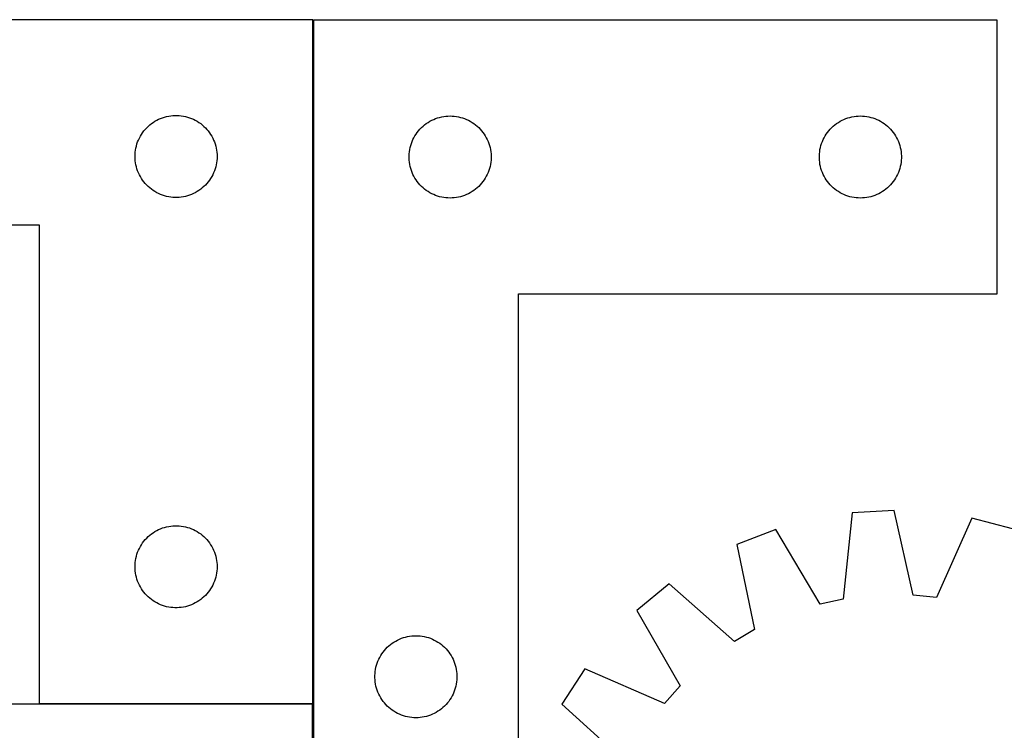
# Model space of a CAD drawing. Header units: millimetres. Extents: x 7 to 1493, y 7 to 467.
# Tile 4 of 6: x 450 to 810, y 207 to 467. Entities that reach past the tile are written whole.
import ezdxf

# ---------------------------------------------------------------- set-up
doc = ezdxf.new("R2010")
doc.units = ezdxf.units.MM
doc.layers.add('COMMON', color=5, linetype='CONTINUOUS', true_color=0x0000ff)
doc.layers.add('CUT', color=7, linetype='CONTINUOUS', true_color=0x000000)

msp = doc.modelspace()

# ---------------------------------------------------------------- linework, layer by layer
at = {"layer": 'COMMON'}
msp.add_line((557.72433, 216.598212), (557.72433, 466.394098), dxfattribs=at)
at = {"layer": 'CUT'}
for p, q in [((557.624329, 466.598212), (257.624329, 466.598212)), ((557.624329, 216.598212), (557.624329, 466.598212)), ((557.82433, 466.394098), (557.82433, 166.394098)), ((807.82433, 466.394098), (557.82433, 466.394098)), ((807.82433, 366.394098), (807.82433, 466.394098)), ((498.015431, 428.116419), (498.621114, 428.595801)), ((498.621114, 428.595801), (499.250673, 429.043367)), ((499.250673, 429.043367), (499.902437, 429.457932)), ((499.902437, 429.457932), (500.574677, 429.838394)), ((500.574677, 429.838394), (501.265613, 430.183746)), ((501.265613, 430.183746), (501.97341, 430.493072)), ((501.97341, 430.493072), (502.696193, 430.765551)), ((502.696193, 430.765551), (503.432044, 431.00046)), ((503.432044, 431.00046), (504.179012, 431.197178)), ((504.179012, 431.197178), (504.935117, 431.355181)), ((504.935117, 431.355181), (505.698353, 431.474052)), ((505.698353, 431.474052), (506.466697, 431.553475)), ((506.466697, 431.553475), (507.23811, 431.593239)), ((507.23811, 431.593239), (508.010547, 431.593239)), ((508.010547, 431.593239), (508.78196, 431.553475)), ((508.78196, 431.553475), (509.550304, 431.474052)), ((509.550304, 431.474052), (510.31354, 431.355181)), ((510.31354, 431.355181), (511.069645, 431.197178)), ((511.069645, 431.197178), (511.816613, 431.00046)), ((511.816613, 431.00046), (512.552464, 430.765551)), ((512.552464, 430.765551), (513.275247, 430.493072)), ((513.275247, 430.493072), (513.983044, 430.183746)), ((513.983044, 430.183746), (514.67398, 429.838394)), ((514.67398, 429.838394), (515.346221, 429.457932)), ((515.346221, 429.457932), (515.997984, 429.043367)), ((515.997984, 429.043367), (516.627543, 428.595801)), ((516.627543, 428.595801), (517.233226, 428.116419)), ((598.515187, 428.155895), (599.133013, 428.619523)), ((599.133013, 428.619523), (599.773887, 429.050731)), ((599.773887, 429.050731), (600.436109, 429.448377)), ((600.436109, 429.448377), (601.117923, 429.811404)), ((601.117923, 429.811404), (601.817521, 430.138851)), ((601.817521, 430.138851), (602.533048, 430.42985)), ((602.533048, 430.42985), (603.262607, 430.683629)), ((603.262607, 430.683629), (604.004263, 430.899514)), ((604.004263, 430.899514), (604.756049, 431.076933)), ((604.756049, 431.076933), (605.515971, 431.215416)), ((605.515971, 431.215416), (606.282015, 431.314596)), ((606.282015, 431.314596), (607.052148, 431.374209)), ((607.052148, 431.374209), (607.82433, 431.394098)), ((607.82433, 431.394098), (608.596511, 431.374209)), ((608.596511, 431.374209), (609.366645, 431.314596)), ((609.366645, 431.314596), (610.132688, 431.215416)), ((610.132688, 431.215416), (610.892611, 431.076933)), ((610.892611, 431.076933), (611.644396, 430.899514)), ((611.644396, 430.899514), (612.386052, 430.683629)), ((612.386052, 430.683629), (613.115611, 430.42985)), ((613.115611, 430.42985), (613.831138, 430.138851)), ((613.831138, 430.138851), (614.530736, 429.811404)), ((614.530736, 429.811404), (615.212551, 429.448377)), ((615.212551, 429.448377), (615.874772, 429.050731)), ((615.874772, 429.050731), (616.515646, 428.619523)), ((616.515646, 428.619523), (617.133472, 428.155895)), ((748.515187, 428.155895), (749.133013, 428.619523)), ((749.133013, 428.619523), (749.773887, 429.050731)), ((749.773887, 429.050731), (750.436109, 429.448377)), ((750.436109, 429.448377), (751.117923, 429.811404)), ((751.117923, 429.811404), (751.817521, 430.138851)), ((751.817521, 430.138851), (752.533048, 430.42985)), ((752.533048, 430.42985), (753.262607, 430.683629)), ((753.262607, 430.683629), (754.004263, 430.899514)), ((754.004263, 430.899514), (754.756049, 431.076933)), ((754.756049, 431.076933), (755.515971, 431.215416)), ((755.515971, 431.215416), (756.282015, 431.314596)), ((756.282015, 431.314596), (757.052148, 431.374209)), ((757.052148, 431.374209), (757.82433, 431.394098)), ((757.82433, 431.394098), (758.596511, 431.374209)), ((758.596511, 431.374209), (759.366645, 431.314596)), ((759.366645, 431.314596), (760.132688, 431.215416)), ((760.132688, 431.215416), (760.892611, 431.076933)), ((760.892611, 431.076933), (761.644396, 430.899514)), ((761.644396, 430.899514), (762.386052, 430.683629)), ((762.386052, 430.683629), (763.115611, 430.42985)), ((763.115611, 430.42985), (763.831138, 430.138851)), ((763.831138, 430.138851), (764.530736, 429.811404)), ((764.530736, 429.811404), (765.212551, 429.448377)), ((765.212551, 429.448377), (765.874772, 429.050731)), ((765.874772, 429.050731), (766.515646, 428.619523)), ((766.515646, 428.619523), (767.133472, 428.155895)), ((494.967695, 424.648655), (495.398903, 425.289529)), ((495.398903, 425.289529), (495.862531, 425.907354)), ((495.862531, 425.907354), (496.35735, 426.500494)), ((496.35735, 426.500494), (496.882046, 427.067375)), ((496.882046, 427.067375), (497.435228, 427.606493)), ((497.435228, 427.606493), (498.015431, 428.116419)), ((517.233226, 428.116419), (517.813429, 427.606493)), ((517.813429, 427.606493), (518.366611, 427.067375)), ((518.366611, 427.067375), (518.891308, 426.500494)), ((518.891308, 426.500494), (519.386126, 425.907354)), ((519.386126, 425.907354), (519.849754, 425.289529)), ((519.849754, 425.289529), (520.280962, 424.648655)), ((595.379174, 424.767754), (595.826741, 425.397312)), ((595.826741, 425.397312), (596.306123, 426.002996)), ((596.306123, 426.002996), (596.816049, 426.583198)), ((596.816049, 426.583198), (597.355167, 427.136381)), ((597.355167, 427.136381), (597.922048, 427.661077)), ((597.922048, 427.661077), (598.515187, 428.155895)), ((617.133472, 428.155895), (617.726611, 427.661077)), ((617.726611, 427.661077), (618.293492, 427.136381)), ((618.293492, 427.136381), (618.83261, 426.583198)), ((618.83261, 426.583198), (619.342536, 426.002996)), ((619.342536, 426.002996), (619.821918, 425.397312)), ((619.821918, 425.397312), (620.269485, 424.767754)), ((745.379174, 424.767754), (745.826741, 425.397312)), ((745.826741, 425.397312), (746.306123, 426.002996)), ((746.306123, 426.002996), (746.816049, 426.583198)), ((746.816049, 426.583198), (747.355167, 427.136381)), ((747.355167, 427.136381), (747.922048, 427.661077)), ((747.922048, 427.661077), (748.515187, 428.155895)), ((767.133472, 428.155895), (767.726611, 427.661077)), ((767.726611, 427.661077), (768.293492, 427.136381)), ((768.293492, 427.136381), (768.83261, 426.583198)), ((768.83261, 426.583198), (769.342536, 426.002996)), ((769.342536, 426.002996), (769.821918, 425.397312)), ((769.821918, 425.397312), (770.269485, 424.767754)), ((493.334798, 421.159935), (493.588576, 421.889493)), ((493.588576, 421.889493), (493.879575, 422.605021)), ((493.879575, 422.605021), (494.207022, 423.304619)), ((494.207022, 423.304619), (494.57005, 423.986433)), ((494.57005, 423.986433), (494.967695, 424.648655)), ((520.280962, 424.648655), (520.678607, 423.986433)), ((520.678607, 423.986433), (521.041635, 423.304619)), ((521.041635, 423.304619), (521.369082, 422.605021)), ((521.369082, 422.605021), (521.660081, 421.889493)), ((521.660081, 421.889493), (521.913859, 421.159935)), ((593.422081, 420.586382), (593.656991, 421.322234)), ((593.656991, 421.322234), (593.92947, 422.045016)), ((593.92947, 422.045016), (594.238796, 422.752814)), ((594.238796, 422.752814), (594.584148, 423.443749)), ((594.584148, 423.443749), (594.96461, 424.11599)), ((594.96461, 424.11599), (595.379174, 424.767754)), ((620.269485, 424.767754), (620.684049, 424.11599)), ((620.684049, 424.11599), (621.064512, 423.443749)), ((621.064512, 423.443749), (621.409863, 422.752814)), ((621.409863, 422.752814), (621.719189, 422.045016)), ((621.719189, 422.045016), (621.991668, 421.322234)), ((621.991668, 421.322234), (622.226578, 420.586382)), ((743.422081, 420.586382), (743.656991, 421.322234)), ((743.656991, 421.322234), (743.92947, 422.045016)), ((743.92947, 422.045016), (744.238796, 422.752814)), ((744.238796, 422.752814), (744.584148, 423.443749)), ((744.584148, 423.443749), (744.96461, 424.11599)), ((744.96461, 424.11599), (745.379174, 424.767754)), ((770.269485, 424.767754), (770.684049, 424.11599)), ((770.684049, 424.11599), (771.064512, 423.443749)), ((771.064512, 423.443749), (771.409863, 422.752814)), ((771.409863, 422.752814), (771.719189, 422.045016)), ((771.719189, 422.045016), (771.991668, 421.322234)), ((771.991668, 421.322234), (772.226578, 420.586382)), ((492.644217, 417.370394), (492.70383, 418.140527)), ((492.70383, 418.140527), (492.80301, 418.906571)), ((492.80301, 418.906571), (492.941493, 419.666493)), ((492.941493, 419.666493), (493.118913, 420.418279)), ((493.118913, 420.418279), (493.334798, 421.159935)), ((521.913859, 421.159935), (522.129744, 420.418279)), ((522.129744, 420.418279), (522.307164, 419.666493)), ((522.307164, 419.666493), (522.445647, 418.906571)), ((522.445647, 418.906571), (522.544827, 418.140527)), ((522.544827, 418.140527), (522.60444, 417.370394)), ((592.869067, 417.55173), (592.948489, 418.320073)), ((592.948489, 418.320073), (593.06736, 419.083309)), ((593.06736, 419.083309), (593.225364, 419.839414)), ((593.225364, 419.839414), (593.422081, 420.586382)), ((622.226578, 420.586382), (622.423295, 419.839414)), ((622.423295, 419.839414), (622.581299, 419.083309)), ((622.581299, 419.083309), (622.70017, 418.320073)), ((622.70017, 418.320073), (622.779592, 417.55173)), ((742.869067, 417.55173), (742.948489, 418.320073)), ((742.948489, 418.320073), (743.06736, 419.083309)), ((743.06736, 419.083309), (743.225364, 419.839414)), ((743.225364, 419.839414), (743.422081, 420.586382)), ((772.226578, 420.586382), (772.423295, 419.839414)), ((772.423295, 419.839414), (772.581299, 419.083309)), ((772.581299, 419.083309), (772.70017, 418.320073)), ((772.70017, 418.320073), (772.779592, 417.55173)), ((492.624329, 416.598212), (492.644217, 417.370394)), ((492.644217, 415.826031), (492.624329, 416.598212)), ((492.70383, 415.055897), (492.644217, 415.826031)), ((492.80301, 414.289854), (492.70383, 415.055897)), ((492.941493, 413.529931), (492.80301, 414.289854)), ((522.445647, 414.289854), (522.307164, 413.529931)), ((522.544827, 415.055897), (522.445647, 414.289854)), ((522.60444, 415.826031), (522.544827, 415.055897)), ((522.60444, 417.370394), (522.624329, 416.598212)), ((522.624329, 416.598212), (522.60444, 415.826031)), ((592.829303, 416.780317), (592.869067, 417.55173)), ((592.829303, 416.007879), (592.829303, 416.780317)), ((592.869067, 415.236466), (592.829303, 416.007879)), ((592.948489, 414.468123), (592.869067, 415.236466)), ((593.06736, 413.704887), (592.948489, 414.468123)), ((622.70017, 414.468123), (622.581299, 413.704887)), ((622.779592, 415.236466), (622.70017, 414.468123)), ((622.779592, 417.55173), (622.819357, 416.780317)), ((622.819357, 416.007879), (622.779592, 415.236466)), ((622.819357, 416.780317), (622.819357, 416.007879)), ((742.829303, 416.780317), (742.869067, 417.55173)), ((742.829303, 416.007879), (742.829303, 416.780317)), ((742.869067, 415.236466), (742.829303, 416.007879)), ((742.948489, 414.468123), (742.869067, 415.236466)), ((743.06736, 413.704887), (742.948489, 414.468123)), ((772.70017, 414.468123), (772.581299, 413.704887)), ((772.779592, 415.236466), (772.70017, 414.468123)), ((772.779592, 417.55173), (772.819357, 416.780317)), ((772.819357, 416.007879), (772.779592, 415.236466)), ((772.819357, 416.780317), (772.819357, 416.007879)), ((493.118913, 412.778145), (492.941493, 413.529931)), ((493.334798, 412.03649), (493.118913, 412.778145)), ((493.588576, 411.306931), (493.334798, 412.03649)), ((493.879575, 410.591404), (493.588576, 411.306931)), ((494.207022, 409.891805), (493.879575, 410.591404)), ((521.369082, 410.591404), (521.041635, 409.891805)), ((521.660081, 411.306931), (521.369082, 410.591404)), ((521.913859, 412.03649), (521.660081, 411.306931)), ((522.129744, 412.778145), (521.913859, 412.03649)), ((522.307164, 413.529931), (522.129744, 412.778145)), ((593.225364, 412.948782), (593.06736, 413.704887)), ((593.422081, 412.201813), (593.225364, 412.948782)), ((593.656991, 411.465962), (593.422081, 412.201813)), ((593.92947, 410.74318), (593.656991, 411.465962)), ((594.238796, 410.035382), (593.92947, 410.74318)), ((621.719189, 410.74318), (621.409863, 410.035382)), ((621.991668, 411.465962), (621.719189, 410.74318)), ((622.226578, 412.201813), (621.991668, 411.465962)), ((622.423295, 412.948782), (622.226578, 412.201813)), ((622.581299, 413.704887), (622.423295, 412.948782)), ((743.225364, 412.948782), (743.06736, 413.704887)), ((743.422081, 412.201813), (743.225364, 412.948782)), ((743.656991, 411.465962), (743.422081, 412.201813)), ((743.92947, 410.74318), (743.656991, 411.465962)), ((744.238796, 410.035382), (743.92947, 410.74318)), ((771.719189, 410.74318), (771.409863, 410.035382)), ((771.991668, 411.465962), (771.719189, 410.74318)), ((772.226578, 412.201813), (771.991668, 411.465962)), ((772.423295, 412.948782), (772.226578, 412.201813)), ((772.581299, 413.704887), (772.423295, 412.948782)), ((494.57005, 409.209991), (494.207022, 409.891805)), ((494.967695, 408.547769), (494.57005, 409.209991)), ((495.398903, 407.906896), (494.967695, 408.547769)), ((495.862531, 407.28907), (495.398903, 407.906896)), ((496.35735, 406.69593), (495.862531, 407.28907)), ((519.386126, 407.28907), (518.891308, 406.69593)), ((519.849754, 407.906896), (519.386126, 407.28907)), ((520.280962, 408.547769), (519.849754, 407.906896)), ((520.678607, 409.209991), (520.280962, 408.547769)), ((521.041635, 409.891805), (520.678607, 409.209991)), ((594.584148, 409.344447), (594.238796, 410.035382)), ((594.96461, 408.672206), (594.584148, 409.344447)), ((595.379174, 408.020442), (594.96461, 408.672206)), ((595.826741, 407.390884), (595.379174, 408.020442)), ((596.306123, 406.7852), (595.826741, 407.390884)), ((619.821918, 407.390884), (619.342536, 406.7852)), ((620.269485, 408.020442), (619.821918, 407.390884)), ((620.684049, 408.672206), (620.269485, 408.020442)), ((621.064512, 409.344447), (620.684049, 408.672206)), ((621.409863, 410.035382), (621.064512, 409.344447)), ((744.584148, 409.344447), (744.238796, 410.035382)), ((744.96461, 408.672206), (744.584148, 409.344447)), ((745.379174, 408.020442), (744.96461, 408.672206)), ((745.826741, 407.390884), (745.379174, 408.020442)), ((746.306123, 406.7852), (745.826741, 407.390884)), ((769.821918, 407.390884), (769.342536, 406.7852)), ((770.269485, 408.020442), (769.821918, 407.390884)), ((770.684049, 408.672206), (770.269485, 408.020442)), ((771.064512, 409.344447), (770.684049, 408.672206)), ((771.409863, 410.035382), (771.064512, 409.344447)), ((496.882046, 406.12905), (496.35735, 406.69593)), ((497.435228, 405.589932), (496.882046, 406.12905)), ((498.015431, 405.080006), (497.435228, 405.589932)), ((498.621114, 404.600624), (498.015431, 405.080006)), ((499.250673, 404.153057), (498.621114, 404.600624)), ((499.902437, 403.738493), (499.250673, 404.153057)), ((500.574677, 403.35803), (499.902437, 403.738493)), ((501.265613, 403.012678), (500.574677, 403.35803)), ((514.67398, 403.35803), (513.983044, 403.012678)), ((515.346221, 403.738493), (514.67398, 403.35803)), ((515.997984, 404.153057), (515.346221, 403.738493)), ((516.627543, 404.600624), (515.997984, 404.153057)), ((517.233226, 405.080006), (516.627543, 404.600624)), ((517.813429, 405.589932), (517.233226, 405.080006)), ((518.366611, 406.12905), (517.813429, 405.589932)), ((518.891308, 406.69593), (518.366611, 406.12905)), ((596.816049, 406.204998), (596.306123, 406.7852)), ((597.355167, 405.651815), (596.816049, 406.204998)), ((597.922048, 405.127119), (597.355167, 405.651815)), ((598.515187, 404.632301), (597.922048, 405.127119)), ((599.133013, 404.168673), (598.515187, 404.632301)), ((599.773887, 403.737465), (599.133013, 404.168673)), ((600.436109, 403.339819), (599.773887, 403.737465)), ((601.117923, 402.976792), (600.436109, 403.339819)), ((615.212551, 403.339819), (614.530736, 402.976792)), ((615.874772, 403.737465), (615.212551, 403.339819)), ((616.515646, 404.168673), (615.874772, 403.737465)), ((617.133472, 404.632301), (616.515646, 404.168673)), ((617.726611, 405.127119), (617.133472, 404.632301)), ((618.293492, 405.651815), (617.726611, 405.127119)), ((618.83261, 406.204998), (618.293492, 405.651815)), ((619.342536, 406.7852), (618.83261, 406.204998)), ((746.816049, 406.204998), (746.306123, 406.7852)), ((747.355167, 405.651815), (746.816049, 406.204998)), ((747.922048, 405.127119), (747.355167, 405.651815)), ((748.515187, 404.632301), (747.922048, 405.127119)), ((749.133013, 404.168673), (748.515187, 404.632301)), ((749.773887, 403.737465), (749.133013, 404.168673)), ((750.436109, 403.339819), (749.773887, 403.737465)), ((751.117923, 402.976792), (750.436109, 403.339819)), ((765.212551, 403.339819), (764.530736, 402.976792)), ((765.874772, 403.737465), (765.212551, 403.339819)), ((766.515646, 404.168673), (765.874772, 403.737465)), ((767.133472, 404.632301), (766.515646, 404.168673)), ((767.726611, 405.127119), (767.133472, 404.632301)), ((768.293492, 405.651815), (767.726611, 405.127119)), ((768.83261, 406.204998), (768.293492, 405.651815)), ((769.342536, 406.7852), (768.83261, 406.204998)), ((501.97341, 402.703353), (501.265613, 403.012678)), ((502.696193, 402.430874), (501.97341, 402.703353)), ((503.432044, 402.195964), (502.696193, 402.430874)), ((504.179012, 401.999247), (503.432044, 402.195964)), ((504.935117, 401.841243), (504.179012, 401.999247)), ((505.698353, 401.722372), (504.935117, 401.841243)), ((506.466697, 401.642949), (505.698353, 401.722372)), ((507.23811, 401.603185), (506.466697, 401.642949)), ((508.010547, 401.603185), (507.23811, 401.603185)), ((508.78196, 401.642949), (508.010547, 401.603185)), ((509.550304, 401.722372), (508.78196, 401.642949)), ((510.31354, 401.841243), (509.550304, 401.722372)), ((511.069645, 401.999247), (510.31354, 401.841243)), ((511.816613, 402.195964), (511.069645, 401.999247)), ((512.552464, 402.430874), (511.816613, 402.195964)), ((513.275247, 402.703353), (512.552464, 402.430874)), ((513.983044, 403.012678), (513.275247, 402.703353)), ((601.817521, 402.649344), (601.117923, 402.976792)), ((602.533048, 402.358346), (601.817521, 402.649344)), ((603.262607, 402.104567), (602.533048, 402.358346)), ((604.004263, 401.888682), (603.262607, 402.104567)), ((604.756049, 401.711263), (604.004263, 401.888682)), ((605.515971, 401.572779), (604.756049, 401.711263)), ((606.282015, 401.4736), (605.515971, 401.572779)), ((607.052148, 401.413987), (606.282015, 401.4736)), ((607.82433, 401.394098), (607.052148, 401.413987)), ((608.596511, 401.413987), (607.82433, 401.394098)), ((609.366645, 401.4736), (608.596511, 401.413987)), ((610.132688, 401.572779), (609.366645, 401.4736)), ((610.892611, 401.711263), (610.132688, 401.572779)), ((611.644396, 401.888682), (610.892611, 401.711263)), ((612.386052, 402.104567), (611.644396, 401.888682)), ((613.115611, 402.358346), (612.386052, 402.104567)), ((613.831138, 402.649344), (613.115611, 402.358346)), ((614.530736, 402.976792), (613.831138, 402.649344)), ((751.817521, 402.649344), (751.117923, 402.976792)), ((752.533048, 402.358346), (751.817521, 402.649344)), ((753.262607, 402.104567), (752.533048, 402.358346)), ((754.004263, 401.888682), (753.262607, 402.104567)), ((754.756049, 401.711263), (754.004263, 401.888682)), ((755.515971, 401.572779), (754.756049, 401.711263)), ((756.282015, 401.4736), (755.515971, 401.572779)), ((757.052148, 401.413987), (756.282015, 401.4736)), ((757.82433, 401.394098), (757.052148, 401.413987)), ((758.596511, 401.413987), (757.82433, 401.394098)), ((759.366645, 401.4736), (758.596511, 401.413987)), ((760.132688, 401.572779), (759.366645, 401.4736)), ((760.892611, 401.711263), (760.132688, 401.572779)), ((761.644396, 401.888682), (760.892611, 401.711263)), ((762.386052, 402.104567), (761.644396, 401.888682)), ((763.115611, 402.358346), (762.386052, 402.104567)), ((763.831138, 402.649344), (763.115611, 402.358346)), ((764.530736, 402.976792), (763.831138, 402.649344)), ((257.624329, 391.598212), (457.624329, 391.598212)), ((457.624329, 391.598212), (457.624329, 216.598212)), ((632.82433, 166.394098), (632.82433, 366.394098)), ((632.82433, 366.394098), (807.82433, 366.394098)), ((754.839096, 286.321012), (751.482142, 254.734533)), ((770.200406, 287.193181), (754.839096, 286.321012)), ((777.111034, 256.189666), (770.200406, 287.193181)), ((502.696193, 280.765551), (503.432044, 281.00046)), ((503.432044, 281.00046), (504.179012, 281.197178)), ((504.179012, 281.197178), (504.935117, 281.355181)), ((504.935117, 281.355181), (505.698353, 281.474052)), ((505.698353, 281.474052), (506.466697, 281.553475)), ((506.466697, 281.553475), (507.23811, 281.593239)), ((507.23811, 281.593239), (508.010547, 281.593239)), ((508.010547, 281.593239), (508.78196, 281.553475)), ((508.78196, 281.553475), (509.550304, 281.474052)), ((509.550304, 281.474052), (510.31354, 281.355181)), ((510.31354, 281.355181), (511.069645, 281.197178)), ((511.069645, 281.197178), (511.816613, 281.00046)), ((511.816613, 281.00046), (512.552464, 280.765551)), ((798.595641, 284.333729), (785.64223, 255.330559)), ((813.474631, 280.416306), (798.595641, 284.333729)), ((496.882046, 277.067375), (497.435228, 277.606493)), ((497.435228, 277.606493), (498.015431, 278.116419)), ((498.015431, 278.116419), (498.621114, 278.595801)), ((498.621114, 278.595801), (499.250673, 279.043367)), ((499.250673, 279.043367), (499.902437, 279.457932)), ((499.902437, 279.457932), (500.574677, 279.838394)), ((500.574677, 279.838394), (501.265613, 280.183746)), ((501.265613, 280.183746), (501.97341, 280.493072)), ((501.97341, 280.493072), (502.696193, 280.765551)), ((512.552464, 280.765551), (513.275247, 280.493072)), ((513.275247, 280.493072), (513.983044, 280.183746)), ((513.983044, 280.183746), (514.67398, 279.838394)), ((514.67398, 279.838394), (515.346221, 279.457932)), ((515.346221, 279.457932), (515.997984, 279.043367)), ((515.997984, 279.043367), (516.627543, 278.595801)), ((516.627543, 278.595801), (517.233226, 278.116419)), ((517.233226, 278.116419), (517.813429, 277.606493)), ((517.813429, 277.606493), (518.366611, 277.067375)), ((726.950003, 280.265902), (712.610044, 274.689513)), ((743.103014, 252.915308), (726.950003, 280.265902)), ((494.207022, 273.304619), (494.57005, 273.986433)), ((494.57005, 273.986433), (494.967695, 274.648655)), ((494.967695, 274.648655), (495.398903, 275.289529)), ((495.398903, 275.289529), (495.862531, 275.907354)), ((495.862531, 275.907354), (496.35735, 276.500494)), ((496.35735, 276.500494), (496.882046, 277.067375)), ((518.366611, 277.067375), (518.891308, 276.500494)), ((518.891308, 276.500494), (519.386126, 275.907354)), ((519.386126, 275.907354), (519.849754, 275.289529)), ((519.849754, 275.289529), (520.280962, 274.648655)), ((520.280962, 274.648655), (520.678607, 273.986433)), ((520.678607, 273.986433), (521.041635, 273.304619)), ((712.610044, 274.689513), (719.17815, 243.611632)), ((492.941493, 269.666493), (493.118913, 270.418279)), ((493.118913, 270.418279), (493.334798, 271.159935)), ((493.334798, 271.159935), (493.588576, 271.889493)), ((493.588576, 271.889493), (493.879575, 272.605021)), ((493.879575, 272.605021), (494.207022, 273.304619)), ((521.041635, 273.304619), (521.369082, 272.605021)), ((521.369082, 272.605021), (521.660081, 271.889493)), ((521.660081, 271.889493), (521.913859, 271.159935)), ((521.913859, 271.159935), (522.129744, 270.418279)), ((522.129744, 270.418279), (522.307164, 269.666493)), ((492.624329, 266.598212), (492.644217, 267.370394)), ((492.644217, 265.826031), (492.624329, 266.598212)), ((492.644217, 267.370394), (492.70383, 268.140527)), ((492.70383, 268.140527), (492.80301, 268.906571)), ((492.80301, 268.906571), (492.941493, 269.666493)), ((522.307164, 269.666493), (522.445647, 268.906571)), ((522.445647, 268.906571), (522.544827, 268.140527)), ((522.544827, 268.140527), (522.60444, 267.370394)), ((522.60444, 267.370394), (522.624329, 266.598212)), ((522.624329, 266.598212), (522.60444, 265.826031)), ((492.70383, 265.055897), (492.644217, 265.826031)), ((492.80301, 264.289854), (492.70383, 265.055897)), ((492.941493, 263.529931), (492.80301, 264.289854)), ((493.118913, 262.778145), (492.941493, 263.529931)), ((522.307164, 263.529931), (522.129744, 262.778145)), ((522.445647, 264.289854), (522.307164, 263.529931)), ((522.544827, 265.055897), (522.445647, 264.289854)), ((522.60444, 265.826031), (522.544827, 265.055897)), ((493.334798, 262.03649), (493.118913, 262.778145)), ((493.588576, 261.306931), (493.334798, 262.03649)), ((493.879575, 260.591404), (493.588576, 261.306931)), ((494.207022, 259.891805), (493.879575, 260.591404)), ((494.57005, 259.209991), (494.207022, 259.891805)), ((494.967695, 258.547769), (494.57005, 259.209991)), ((520.678607, 259.209991), (520.280962, 258.547769)), ((521.041635, 259.891805), (520.678607, 259.209991)), ((521.369082, 260.591404), (521.041635, 259.891805)), ((521.660081, 261.306931), (521.369082, 260.591404)), ((521.913859, 262.03649), (521.660081, 261.306931)), ((522.129744, 262.778145), (521.913859, 262.03649)), ((687.957073, 260.312558), (676.04216, 250.577806)), ((711.771297, 239.292153), (687.957073, 260.312558)), ((495.398903, 257.906896), (494.967695, 258.547769)), ((495.862531, 257.28907), (495.398903, 257.906896)), ((496.35735, 256.69593), (495.862531, 257.28907)), ((496.882046, 256.12905), (496.35735, 256.69593)), ((497.435228, 255.589932), (496.882046, 256.12905)), ((518.366611, 256.12905), (517.813429, 255.589932)), ((518.891308, 256.69593), (518.366611, 256.12905)), ((519.386126, 257.28907), (518.891308, 256.69593)), ((519.849754, 257.906896), (519.386126, 257.28907)), ((520.280962, 258.547769), (519.849754, 257.906896)), ((785.64223, 255.330559), (777.111034, 256.189666)), ((498.015431, 255.080006), (497.435228, 255.589932)), ((498.621114, 254.600624), (498.015431, 255.080006)), ((499.250673, 254.153057), (498.621114, 254.600624)), ((499.902437, 253.738493), (499.250673, 254.153057)), ((500.574677, 253.35803), (499.902437, 253.738493)), ((501.265613, 253.012678), (500.574677, 253.35803)), ((501.97341, 252.703353), (501.265613, 253.012678)), ((502.696193, 252.430874), (501.97341, 252.703353)), ((503.432044, 252.195964), (502.696193, 252.430874)), ((504.179012, 251.999247), (503.432044, 252.195964)), ((504.935117, 251.841243), (504.179012, 251.999247)), ((511.069645, 251.999247), (510.31354, 251.841243)), ((511.816613, 252.195964), (511.069645, 251.999247)), ((512.552464, 252.430874), (511.816613, 252.195964)), ((513.275247, 252.703353), (512.552464, 252.430874)), ((513.983044, 253.012678), (513.275247, 252.703353)), ((514.67398, 253.35803), (513.983044, 253.012678)), ((515.346221, 253.738493), (514.67398, 253.35803)), ((515.997984, 254.153057), (515.346221, 253.738493)), ((516.627543, 254.600624), (515.997984, 254.153057)), ((517.233226, 255.080006), (516.627543, 254.600624)), ((517.813429, 255.589932), (517.233226, 255.080006)), ((751.482142, 254.734533), (743.103014, 252.915308)), ((505.698353, 251.722372), (504.935117, 251.841243)), ((506.466697, 251.642949), (505.698353, 251.722372)), ((507.23811, 251.603185), (506.466697, 251.642949)), ((508.010547, 251.603185), (507.23811, 251.603185)), ((508.78196, 251.642949), (508.010547, 251.603185)), ((509.550304, 251.722372), (508.78196, 251.642949)), ((510.31354, 251.841243), (509.550304, 251.722372)), ((676.04216, 250.577806), (691.892394, 223.050641)), ((592.256049, 241.076933), (593.015971, 241.215416)), ((593.015971, 241.215416), (593.782015, 241.314596)), ((593.782015, 241.314596), (594.552148, 241.374209)), ((594.552148, 241.374209), (595.32433, 241.394098)), ((595.32433, 241.394098), (596.096511, 241.374209)), ((596.096511, 241.374209), (596.866645, 241.314596)), ((596.866645, 241.314596), (597.632688, 241.215416)), ((597.632688, 241.215416), (598.392611, 241.076933)), ((719.17815, 243.611632), (711.771297, 239.292153)), ((584.855167, 237.136381), (585.422048, 237.661077)), ((585.422048, 237.661077), (586.015187, 238.155895)), ((586.015187, 238.155895), (586.633013, 238.619523)), ((586.633013, 238.619523), (587.273887, 239.050731)), ((587.273887, 239.050731), (587.936109, 239.448377)), ((587.936109, 239.448377), (588.617923, 239.811404)), ((588.617923, 239.811404), (589.317521, 240.138851)), ((589.317521, 240.138851), (590.033048, 240.42985)), ((590.033048, 240.42985), (590.762607, 240.683629)), ((590.762607, 240.683629), (591.504263, 240.899514)), ((591.504263, 240.899514), (592.256049, 241.076933)), ((598.392611, 241.076933), (599.144396, 240.899514)), ((599.144396, 240.899514), (599.886052, 240.683629)), ((599.886052, 240.683629), (600.615611, 240.42985)), ((600.615611, 240.42985), (601.331138, 240.138851)), ((601.331138, 240.138851), (602.030736, 239.811404)), ((602.030736, 239.811404), (602.712551, 239.448377)), ((602.712551, 239.448377), (603.374772, 239.050731)), ((603.374772, 239.050731), (604.015646, 238.619523)), ((604.015646, 238.619523), (604.633472, 238.155895)), ((604.633472, 238.155895), (605.226611, 237.661077)), ((605.226611, 237.661077), (605.793492, 237.136381)), ((582.084148, 233.443749), (582.46461, 234.11599)), ((582.46461, 234.11599), (582.879174, 234.767754)), ((582.879174, 234.767754), (583.326741, 235.397312)), ((583.326741, 235.397312), (583.806123, 236.002996)), ((583.806123, 236.002996), (584.316049, 236.583198)), ((584.316049, 236.583198), (584.855167, 237.136381)), ((605.793492, 237.136381), (606.33261, 236.583198)), ((606.33261, 236.583198), (606.842536, 236.002996)), ((606.842536, 236.002996), (607.321918, 235.397312)), ((607.321918, 235.397312), (607.769485, 234.767754)), ((607.769485, 234.767754), (608.184049, 234.11599)), ((608.184049, 234.11599), (608.564512, 233.443749)), ((580.725364, 229.839414), (580.922081, 230.586382)), ((580.922081, 230.586382), (581.156991, 231.322234)), ((581.156991, 231.322234), (581.42947, 232.045016)), ((581.42947, 232.045016), (581.738796, 232.752814)), ((581.738796, 232.752814), (582.084148, 233.443749)), ((608.564512, 233.443749), (608.909863, 232.752814)), ((608.909863, 232.752814), (609.219189, 232.045016)), ((609.219189, 232.045016), (609.491668, 231.322234)), ((609.491668, 231.322234), (609.726578, 230.586382)), ((609.726578, 230.586382), (609.923295, 229.839414)), ((580.329303, 226.780317), (580.369067, 227.55173)), ((580.369067, 227.55173), (580.448489, 228.320073)), ((580.448489, 228.320073), (580.56736, 229.083309)), ((580.56736, 229.083309), (580.725364, 229.839414)), ((609.923295, 229.839414), (610.081299, 229.083309)), ((610.081299, 229.083309), (610.20017, 228.320073)), ((610.20017, 228.320073), (610.279592, 227.55173)), ((610.279592, 227.55173), (610.319357, 226.780317)), ((657.038514, 229.286322), (648.714963, 216.346113)), ((686.18285, 216.653729), (657.038514, 229.286322)), ((580.329303, 226.007879), (580.329303, 226.780317)), ((580.369067, 225.236466), (580.329303, 226.007879)), ((580.448489, 224.468123), (580.369067, 225.236466)), ((580.56736, 223.704887), (580.448489, 224.468123)), ((580.725364, 222.948782), (580.56736, 223.704887)), ((610.081299, 223.704887), (609.923295, 222.948782)), ((610.20017, 224.468123), (610.081299, 223.704887)), ((610.279592, 225.236466), (610.20017, 224.468123)), ((610.319357, 226.007879), (610.279592, 225.236466)), ((610.319357, 226.780317), (610.319357, 226.007879)), ((580.922081, 222.201813), (580.725364, 222.948782)), ((581.156991, 221.465962), (580.922081, 222.201813)), ((581.42947, 220.74318), (581.156991, 221.465962)), ((581.738796, 220.035382), (581.42947, 220.74318)), ((582.084148, 219.344447), (581.738796, 220.035382)), ((608.909863, 220.035382), (608.564512, 219.344447)), ((609.219189, 220.74318), (608.909863, 220.035382)), ((609.491668, 221.465962), (609.219189, 220.74318)), ((609.726578, 222.201813), (609.491668, 221.465962)), ((609.923295, 222.948782), (609.726578, 222.201813)), ((691.892394, 223.050641), (686.18285, 216.653729)), ((557.494567, 216.366517), (357.494567, 216.366517)), ((457.624329, 216.598212), (557.624329, 216.598212)), ((557.494567, 141.366517), (557.494567, 216.366517)), ((582.46461, 218.672206), (582.084148, 219.344447)), ((582.879174, 218.020442), (582.46461, 218.672206)), ((583.326741, 217.390884), (582.879174, 218.020442)), ((583.806123, 216.7852), (583.326741, 217.390884)), ((584.316049, 216.204998), (583.806123, 216.7852)), ((584.855167, 215.651815), (584.316049, 216.204998)), ((606.33261, 216.204998), (605.793492, 215.651815)), ((606.842536, 216.7852), (606.33261, 216.204998)), ((607.321918, 217.390884), (606.842536, 216.7852)), ((607.769485, 218.020442), (607.321918, 217.390884)), ((608.184049, 218.672206), (607.769485, 218.020442)), ((608.564512, 219.344447), (608.184049, 218.672206)), ((648.714963, 216.346113), (672.295793, 195.064214)), ((585.422048, 215.127119), (584.855167, 215.651815)), ((586.015187, 214.632301), (585.422048, 215.127119)), ((586.633013, 214.168673), (586.015187, 214.632301)), ((587.273887, 213.737465), (586.633013, 214.168673)), ((587.936109, 213.339819), (587.273887, 213.737465)), ((588.617923, 212.976792), (587.936109, 213.339819)), ((589.317521, 212.649344), (588.617923, 212.976792)), ((590.033048, 212.358346), (589.317521, 212.649344)), ((601.331138, 212.649344), (600.615611, 212.358346)), ((602.030736, 212.976792), (601.331138, 212.649344)), ((602.712551, 213.339819), (602.030736, 212.976792)), ((603.374772, 213.737465), (602.712551, 213.339819)), ((604.015646, 214.168673), (603.374772, 213.737465)), ((604.633472, 214.632301), (604.015646, 214.168673)), ((605.226611, 215.127119), (604.633472, 214.632301)), ((605.793492, 215.651815), (605.226611, 215.127119)), ((590.762607, 212.104567), (590.033048, 212.358346)), ((591.504263, 211.888682), (590.762607, 212.104567)), ((592.256049, 211.711263), (591.504263, 211.888682)), ((593.015971, 211.572779), (592.256049, 211.711263)), ((593.782015, 211.4736), (593.015971, 211.572779)), ((594.552148, 211.413987), (593.782015, 211.4736)), ((595.32433, 211.394098), (594.552148, 211.413987)), ((596.096511, 211.413987), (595.32433, 211.394098)), ((596.866645, 211.4736), (596.096511, 211.413987)), ((597.632688, 211.572779), (596.866645, 211.4736)), ((598.392611, 211.711263), (597.632688, 211.572779)), ((599.144396, 211.888682), (598.392611, 211.711263)), ((599.886052, 212.104567), (599.144396, 211.888682)), ((600.615611, 212.358346), (599.886052, 212.104567))]:
    msp.add_line(p, q, dxfattribs=at)

doc.saveas('drawing.dxf')
